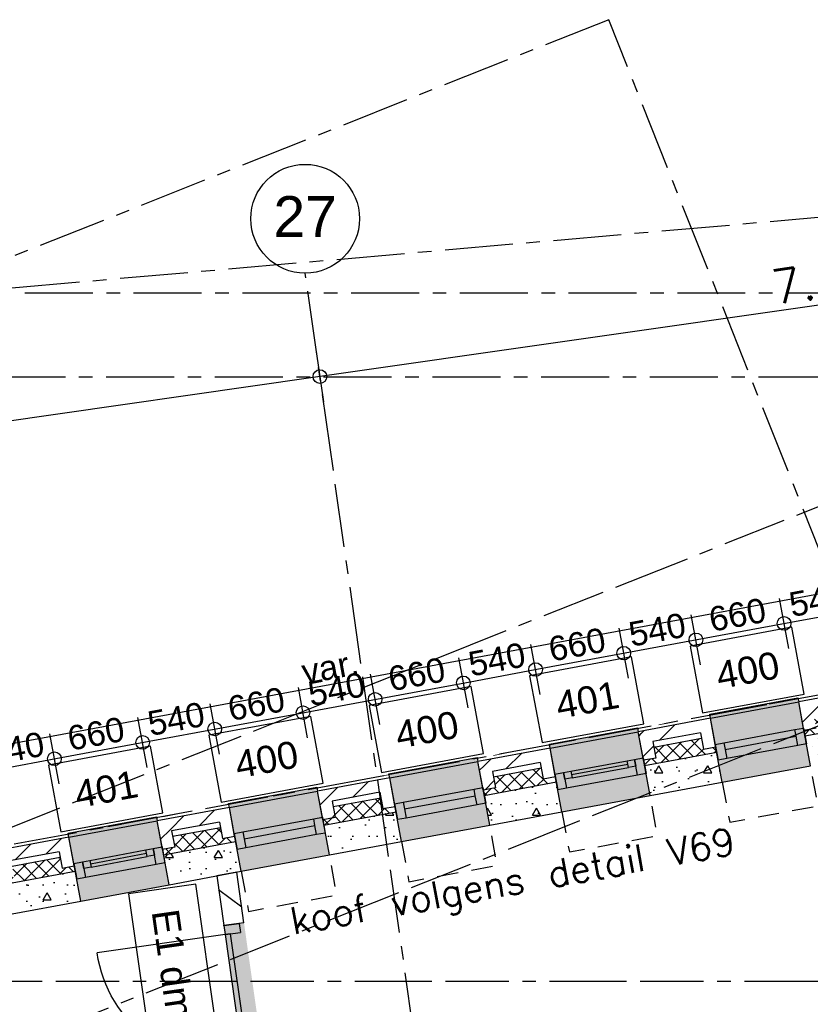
# Model space of a CAD drawing. Extents: x 1006 to 5197, y -24 to 263.
# Tile 117 of 124: x 1079.66 to 1085.48, y 34.46 to 41.71. Entities that reach past the tile are written whole.
import ezdxf

# ---------------------------------------------------------------- set-up
doc = ezdxf.new("R2010")
doc.units = 0
doc.header["$MEASUREMENT"] = 0
for name, pattern in [('B0304', [0.6, 0.5, -0.05, 0, -0.05]), ('B0602', [0.3125, 0, -0.3125]), ('B0701', [0.23412, 0.156, -0.07812]), ('B0805', [1.366667, 0.566667, -0.1, 0.033333, -0.1, 0.466667, -0.1])]:
    doc.linetypes.add(name, pattern=pattern)
for name, color, linetype in [('21 Buitenwanden', 7, 'Continuous'), ('22 Niet Constr Binnenwanden', 7, 'Continuous'), ('23 Vloeren', 7, 'Continuous'), ('24 Trappen', 7, 'Continuous'), ('A Lijn doorsnede', 7, 'Continuous'), ('A Stramien', 7, 'Continuous'), ('Door Markers', 7, 'Continuous'), ('T Tekst algemeen', 7, 'Continuous'), ('T Tekst_dim 1_ 100', 7, 'Continuous'), ('Window Markers', 7, 'Continuous')]:
    doc.layers.add(name, color=color, linetype=linetype)
doc.styles.add('GENERATED_STYLE_3', font='Arial')
doc.styles.add('GENERATED_STYLE_5', font='Arial')
doc.styles.get("Standard").update_dxf_attribs({"font": 'txt', "bigfont": 'BIGFONT.SHX'})
doc.dimstyles.new('GENERATED_STYLE__1', dxfattribs={"dimtxt": 0.25, "dimasz": 0.19, "dimexe": 0.18, "dimexo": 0, "dimgap": 0.09, "dimtad": 1, "dimdec": 0, "dimlfac": 1000, "dimzin": 0, "dimdsep": 46, "dimtxsty": 'Standard', "dimblk": 'ARROWHEAD_7', "dimblk1": 'ARROWHEAD_7', "dimblk2": 'ARROWHEAD_7', "dimcen": 0.09, "dimclrd": 7, "dimclre": 7, "dimclrt": 7, "dimadec": 1, "dimazin": 0, "dimtfac": 1, "dimtdec": 4, "dimtmove": 0, "dimatfit": 3, "dimfxl": 0, "dimtolj": 1, "dimtzin": 0, "dimarcsym": 0})
doc.dimstyles.new('GENERATED_STYLE__3', dxfattribs={"dimtxt": 0.18, "dimasz": 0.19, "dimexe": 0.18, "dimexo": 0, "dimgap": 0.09, "dimtad": 1, "dimdec": 0, "dimlfac": 1000, "dimzin": 0, "dimdsep": 46, "dimtxsty": 'Standard', "dimblk": 'ARROWHEAD_7', "dimblk1": 'ARROWHEAD_7', "dimblk2": 'ARROWHEAD_7', "dimcen": 0.09, "dimclrd": 7, "dimclre": 7, "dimclrt": 7, "dimadec": 1, "dimazin": 0, "dimtfac": 1, "dimtdec": 4, "dimtmove": 0, "dimatfit": 3, "dimfxl": 0, "dimtolj": 1, "dimtzin": 0, "dimarcsym": 0})
doc.dimstyles.new('GENERATED_STYLE__5', dxfattribs={"dimtxt": 0.18, "dimasz": 0.19, "dimexe": 0.18, "dimexo": 0.04, "dimgap": 0.09, "dimtad": 1, "dimtih": 1, "dimtoh": 1, "dimdec": 0, "dimzin": 0, "dimdsep": 46, "dimtxsty": 'Standard', "dimblk": 'ARROWHEAD_9', "dimblk1": 'ARROWHEAD_9', "dimblk2": 'ARROWHEAD_9', "dimcen": 0.09, "dimclrd": 7, "dimclre": 7, "dimclrt": 7, "dimadec": 1, "dimazin": 0, "dimtfac": 1, "dimtdec": 4, "dimtmove": 0, "dimatfit": 3, "dimfxl": 0, "dimtolj": 1, "dimtzin": 0, "dimarcsym": 0})
pattern_1 = [(45, (988.21373, 0), (-0.4596194, 0.4596194), []), (45, (988.1218, 0.0919), (-0.4596194, 0.4596194), [])]
pattern_2 = [(0, (988.21373, 0), (0, 0.6235383), [0.06, -0.3]), (0, (988.39373, 0.3118), (0, 0.6235383), [0.06, -0.3]), (60, (988.21373, 0), (-0.54, 0.311769), [0.06, -0.3]), (60, (988.57373, 0), (-0.54, 0.311769), [0.06, -0.3]), (120, (988.27373, 0), (0.54, 0.311769), [0.06, -0.3]), (120, (988.63373, 0), (0.54, 0.311769), [0.06, -0.3]), (0, (988.21373, 0.06), (0, 0.12), [0, -0.12, 0, -0.18]), (45, (988.27373, 0.06), (-0.08485282, 0.08485282), [0, -0.09, 0, -0.15])]
pattern_3 = [(45, (988.21373, 0), (-0.05303301, 0.05303301), []), (135, (988.21373, 0), (0.05303301, 0.05303301), [])]
pattern_4 = [(143.1215, (988.21373, 0), (0.15003, 0.1999775), [])]

# ---------------------------------------------------------------- blocks, each defined once
blk = doc.blocks.new('SLAB_399_2', base_point=(1072.9856, 25.8483))
at = {"layer": '23 Vloeren', "color": 255, "linetype": 'B0602', "lineweight": 0, "flags": 128}
blk.add_lwpolyline([(1072.9856, 25.8483), (1082.1209, 29.4773), (1083.1046, 22.5839), (1086.921, 23.1357), (1086.9705, 23.1428), (1087.0415, 22.6464), (1086.992, 22.6394), (1087.1885, 20.7755), (1083.4272, 20.2371), (1083.4578, 20.0222), (1083.966, 20.095), (1085.7653, 7.5234), (1079.7467, 6.662), (1080.5067, 1.352), (1090.0653, 1.352), (1090.0653, 2.352), (1094.7992, 2.352), (1091.5485, 25.0646), (1088.6578, 24.6516), (1088.1506, 28.1955), (1091.0412, 28.6092), (1089.7657, 37.5207), (1074.1705, 34.6289), (1072.5325, 34.6289)], close=True, dxfattribs=at)
blk = doc.blocks.new('R1c onder metaal 11_5', base_point=(988.2137, 0))
at = {"layer": '21 Buitenwanden', "linetype": 'Continuous'}
for p, q in [((987.8837, 0.195), (987.8837, 0.225)), ((987.8837, 0.225), (988.5437, 0.225)), ((988.5437, 0.225), (988.5437, 0.195)), ((987.8837, 0.195), (988.5437, 0.195)), ((987.8837, 0), (987.9487, 0)), ((987.8837, -0.118), (987.8837, 0)), ((987.8837, 0), (987.8837, -0.118)), ((987.9487, 0), (987.9487, -0.05)), ((987.9487, 0), (988.0037, 0)), ((987.9487, -0.05), (987.9487, 0)), ((988.0037, 0), (988.4237, 0)), ((988.0037, 0), (988.4237, 0)), ((988.0037, 0), (988.0037, -0.05)), ((988.4237, -0.05), (988.4237, 0)), ((988.4237, 0), (988.4787, 0)), ((988.4787, -0.05), (988.4787, 0)), ((988.4787, 0), (988.5437, 0)), ((988.4787, 0), (988.4787, -0.05)), ((988.5437, 0), (988.5437, -0.118)), ((988.5437, 0), (988.5437, -0.118)), ((987.9487, -0.05), (987.9487, -0.118)), ((988.0037, -0.05), (987.9487, -0.05)), ((988.0037, -0.025), (988.4237, -0.025)), ((988.0037, -0.05), (988.4237, -0.05)), ((988.4787, -0.05), (988.4237, -0.05)), ((988.4787, -0.118), (988.4787, -0.05)), ((987.9487, -0.118), (987.8837, -0.118)), ((988.4787, -0.118), (987.9487, -0.118)), ((988.5437, -0.118), (988.4787, -0.118)), ((987.8837, -0.2823), (988.5437, -0.2823))]:
    blk.add_line(p, q, dxfattribs=at)
blk = doc.blocks.new('D Marker 11_22', base_point=(988.2137, 0))
at = {"layer": 'Window Markers', "linetype": 'Continuous'}
for p, q in [((988.595, 0.55), (987.8325, 0.55)), ((987.8325, 0.55), (987.8325, 0.05)), ((988.595, 0.05), (988.595, 0.55)), ((987.8325, 0.05), (988.595, 0.05))]:
    blk.add_line(p, q, dxfattribs=at)
at = {"layer": 'Window Markers', "linetype": 'Continuous', "insert": (987.9849, 0.1959), "char_height": 0.2, "attachment_point": 7, "style": 'GENERATED_STYLE_3'}
blk.add_mtext('{401}', dxfattribs=at)
blk = doc.blocks.new('R1c onder metaal 11_6', base_point=(988.2137, 0))
at = {"layer": '21 Buitenwanden', "linetype": 'Continuous'}
for p, q in [((987.8837, 0.195), (987.8837, 0.225)), ((987.8837, 0.225), (988.5437, 0.225)), ((988.5437, 0.225), (988.5437, 0.195)), ((987.8837, 0.195), (988.5437, 0.195)), ((987.8837, 0), (987.9487, 0)), ((987.8837, -0.118), (987.8837, 0)), ((987.8837, 0), (987.8837, -0.118)), ((987.9487, 0), (987.9487, -0.05)), ((987.9487, 0), (988.4787, 0)), ((988.4787, -0.05), (988.4787, 0)), ((988.4787, 0), (988.5437, 0)), ((988.5437, 0), (988.5437, -0.118)), ((988.5437, 0), (988.5437, -0.118)), ((987.9487, -0.05), (987.9487, -0.118)), ((987.9487, -0.05), (988.4787, -0.05)), ((987.9487, -0.05), (988.4787, -0.05)), ((988.4787, -0.118), (988.4787, -0.05)), ((987.9487, -0.118), (987.8837, -0.118)), ((988.4787, -0.118), (987.9487, -0.118)), ((988.5437, -0.118), (988.4787, -0.118)), ((987.8837, -0.2823), (988.5437, -0.2823))]:
    blk.add_line(p, q, dxfattribs=at)
blk = doc.blocks.new('D Marker 11_23', base_point=(988.2137, 0))
at = {"layer": 'Window Markers', "linetype": 'Continuous'}
for p, q in [((988.595, 0.55), (987.8325, 0.55)), ((987.8325, 0.55), (987.8325, 0.05)), ((988.595, 0.05), (988.595, 0.55)), ((987.8325, 0.05), (988.595, 0.05))]:
    blk.add_line(p, q, dxfattribs=at)
at = {"layer": 'Window Markers', "linetype": 'Continuous', "insert": (987.9849, 0.1959), "char_height": 0.2, "attachment_point": 7, "style": 'GENERATED_STYLE_3'}
blk.add_mtext('{400}', dxfattribs=at)
blk = doc.blocks.new('WALL_552_2', base_point=(1074.1497, 34.8789))
at = {"layer": '21 Buitenwanden', "linetype": 'Continuous'}
h = blk.add_hatch(dxfattribs=at)
h.set_pattern_fill('10_Baksteen_0002', color=256, style=0, pattern_type=2)
h.set_pattern_definition(pattern_1)
h.paths.add_polyline_path([(1085.3932, 36.6866), (1085.4998, 36.6134), (1085.851, 36.6786), (1085.9242, 36.7851)], flags=0)
at = {"layer": '21 Buitenwanden', "linetype": 'Continuous', "lineweight": 0}
for points in [[(1085.3878, 36.7161), (1084.7388, 36.5958), (1084.7443, 36.5663), (1084.7799, 36.3745), (1085.4288, 36.4949), (1085.3932, 36.6866)], [(1084.2079, 36.4973), (1083.559, 36.377), (1083.5644, 36.3475), (1083.6, 36.1557), (1084.2489, 36.2761), (1084.2134, 36.4678)], [(1085.4288, 36.4949), (1084.7799, 36.3745), (1084.8313, 36.097), (1085.4803, 36.2174)], [(1083.028, 36.2785), (1082.3791, 36.1581), (1082.3845, 36.1286), (1082.4201, 35.9369), (1083.069, 36.0573), (1083.0335, 36.249)], [(1084.2489, 36.2761), (1083.6, 36.1557), (1083.6515, 35.8782), (1084.3004, 35.9986)], [(1081.8481, 36.0597), (1081.1992, 35.9393), (1081.2047, 35.9098), (1081.2402, 35.7181), (1081.8892, 35.8384), (1081.8536, 36.0302)], [(1083.069, 36.0573), (1082.4201, 35.9369), (1082.4716, 35.6594), (1083.1205, 35.7797)], [(1080.6682, 35.8408), (1080.0193, 35.7205), (1080.0248, 35.691), (1080.0603, 35.4993), (1080.7093, 35.6196), (1080.6737, 35.8114)], [(1081.8892, 35.8384), (1081.2402, 35.7181), (1081.2917, 35.4406), (1081.9406, 35.5609)], [(1080.7093, 35.6196), (1080.0603, 35.4993), (1080.1118, 35.2218), (1080.7607, 35.3421)]]:
    blk.add_hatch(color=255, dxfattribs=at).paths.add_polyline_path(points, flags=0)
at = {"layer": '21 Buitenwanden', "linetype": 'Continuous'}
h = blk.add_hatch(dxfattribs=at)
h.set_pattern_fill('10_Baksteen_0002', color=256, style=0, pattern_type=2)
h.set_pattern_definition(pattern_1)
h.paths.add_polyline_path([(1085.4998, 36.6134), (1085.3932, 36.6866), (1085.4322, 36.4763), (1085.5221, 36.493)], flags=0)
h = blk.add_hatch(dxfattribs=at)
h.set_pattern_fill('13_45gr_isolatie_0002', color=256, style=0, pattern_type=2)
h.set_pattern_definition(pattern_3)
h.paths.add_polyline_path([(1085.4322, 36.4763), (1085.4395, 36.437), (1085.9705, 36.5355), (1085.9632, 36.5748), (1085.8733, 36.5582), (1085.8584, 36.6386), (1085.5072, 36.5735), (1085.5221, 36.493)], flags=0)
h = blk.add_hatch(dxfattribs=at)
h.set_pattern_fill('10_Baksteen_0002', color=256, style=0, pattern_type=2)
h.set_pattern_definition(pattern_1)
h.paths.add_polyline_path([(1084.2134, 36.4678), (1084.3199, 36.3946), (1084.6711, 36.4598), (1084.7443, 36.5663)], flags=0)
h = blk.add_hatch(dxfattribs=at)
h.set_pattern_fill('10_Baksteen_0002', color=256, style=0, pattern_type=2)
h.set_pattern_definition(pattern_1)
h.paths.add_polyline_path([(1084.6711, 36.4598), (1084.6934, 36.3393), (1084.7833, 36.356), (1084.7443, 36.5663)], flags=0)
h = blk.add_hatch(dxfattribs=at)
h.set_pattern_fill('11_Constructie_beton_0002', color=256, style=0, pattern_type=2)
h.set_pattern_definition(pattern_2)
h.paths.add_polyline_path([(1085.9705, 36.5355), (1085.4395, 36.437), (1085.4803, 36.2174), (1086.0112, 36.3158)], flags=0)
h = blk.add_hatch(dxfattribs=at)
h.set_pattern_fill('10_Baksteen_0002', color=256, style=0, pattern_type=2)
h.set_pattern_definition(pattern_1)
h.paths.add_polyline_path([(1084.3199, 36.3946), (1084.2134, 36.4678), (1084.2524, 36.2575), (1084.3422, 36.2742)], flags=0)
h = blk.add_hatch(dxfattribs=at)
h.set_pattern_fill('13_45gr_isolatie_0002', color=256, style=0, pattern_type=2)
h.set_pattern_definition(pattern_3)
h.paths.add_polyline_path([(1084.2524, 36.2575), (1084.2596, 36.2182), (1084.7906, 36.3167), (1084.7833, 36.356), (1084.6934, 36.3393), (1084.6785, 36.4198), (1084.3273, 36.3547), (1084.3422, 36.2742)], flags=0)
h = blk.add_hatch(dxfattribs=at)
h.set_pattern_fill('10_Baksteen_0002', color=256, style=0, pattern_type=2)
h.set_pattern_definition(pattern_1)
h.paths.add_polyline_path([(1083.5644, 36.3475), (1083.0335, 36.249), (1083.14, 36.1758), (1083.4912, 36.2409)], flags=0)
h = blk.add_hatch(dxfattribs=at)
h.set_pattern_fill('10_Baksteen_0002', color=256, style=0, pattern_type=2)
h.set_pattern_definition(pattern_1)
h.paths.add_polyline_path([(1083.4912, 36.2409), (1083.5136, 36.1205), (1083.6034, 36.1372), (1083.5644, 36.3475)], flags=0)
h = blk.add_hatch(dxfattribs=at)
h.set_pattern_fill('11_Constructie_beton_0002', color=256, style=0, pattern_type=2)
h.set_pattern_definition(pattern_2)
h.paths.add_polyline_path([(1084.7906, 36.3167), (1084.2596, 36.2182), (1084.3004, 35.9986), (1084.8313, 36.097)], flags=0)
h = blk.add_hatch(dxfattribs=at)
h.set_pattern_fill('10_Baksteen_0002', color=256, style=0, pattern_type=2)
h.set_pattern_definition(pattern_1)
h.paths.add_polyline_path([(1083.14, 36.1758), (1083.0335, 36.249), (1083.0725, 36.0387), (1083.1623, 36.0554)], flags=0)
h = blk.add_hatch(dxfattribs=at)
h.set_pattern_fill('13_45gr_isolatie_0002', color=256, style=0, pattern_type=2)
h.set_pattern_definition(pattern_3)
h.paths.add_polyline_path([(1083.0725, 36.0387), (1083.0798, 35.9994), (1083.6107, 36.0979), (1083.6034, 36.1372), (1083.5136, 36.1205), (1083.4986, 36.201), (1083.1474, 36.1359), (1083.1623, 36.0554)], flags=0)
h = blk.add_hatch(dxfattribs=at)
h.set_pattern_fill('10_Baksteen_0002', color=256, style=0, pattern_type=2)
h.set_pattern_definition(pattern_1)
h.paths.add_polyline_path([(1082.3845, 36.1286), (1081.8536, 36.0302), (1081.9601, 35.957), (1082.3114, 36.0221)], flags=0)
h = blk.add_hatch(dxfattribs=at)
h.set_pattern_fill('10_Baksteen_0002', color=256, style=0, pattern_type=2)
h.set_pattern_definition(pattern_1)
h.paths.add_polyline_path([(1082.3114, 36.0221), (1082.3337, 35.9017), (1082.4235, 35.9184), (1082.3845, 36.1286)], flags=0)
h = blk.add_hatch(dxfattribs=at)
h.set_pattern_fill('11_Constructie_beton_0002', color=256, style=0, pattern_type=2)
h.set_pattern_definition(pattern_2)
h.paths.add_polyline_path([(1083.6107, 36.0979), (1083.0798, 35.9994), (1083.1205, 35.7797), (1083.6515, 35.8782)], flags=0)
h = blk.add_hatch(dxfattribs=at)
h.set_pattern_fill('10_Baksteen_0002', color=256, style=0, pattern_type=2)
h.set_pattern_definition(pattern_1)
h.paths.add_polyline_path([(1081.9601, 35.957), (1081.8536, 36.0302), (1081.8926, 35.8199), (1081.9825, 35.8366)], flags=0)
h = blk.add_hatch(dxfattribs=at)
h.set_pattern_fill('13_45gr_isolatie_0002', color=256, style=0, pattern_type=2)
h.set_pattern_definition(pattern_3)
h.paths.add_polyline_path([(1081.8926, 35.8199), (1081.8999, 35.7806), (1082.4308, 35.879), (1082.4235, 35.9184), (1082.3337, 35.9017), (1082.3188, 35.9822), (1081.9675, 35.917), (1081.9825, 35.8366)], flags=0)
h = blk.add_hatch(dxfattribs=at)
h.set_pattern_fill('10_Baksteen_0002', color=256, style=0, pattern_type=2)
h.set_pattern_definition(pattern_1)
h.paths.add_polyline_path([(1080.6737, 35.8114), (1080.7802, 35.7382), (1081.1315, 35.8033), (1081.2047, 35.9098)], flags=0)
h = blk.add_hatch(dxfattribs=at)
h.set_pattern_fill('10_Baksteen_0002', color=256, style=0, pattern_type=2)
h.set_pattern_definition(pattern_1)
h.paths.add_polyline_path([(1081.1315, 35.8033), (1081.1538, 35.6829), (1081.2437, 35.6995), (1081.2047, 35.9098)], flags=0)
h = blk.add_hatch(dxfattribs=at)
h.set_pattern_fill('11_Constructie_beton_0002', color=256, style=0, pattern_type=2)
h.set_pattern_definition(pattern_2)
h.paths.add_polyline_path([(1082.4308, 35.879), (1081.8999, 35.7806), (1081.9406, 35.5609), (1082.4716, 35.6594)], flags=0)
h = blk.add_hatch(dxfattribs=at)
h.set_pattern_fill('10_Baksteen_0002', color=256, style=0, pattern_type=2)
h.set_pattern_definition(pattern_1)
h.paths.add_polyline_path([(1080.7802, 35.7382), (1080.6737, 35.8114), (1080.7127, 35.6011), (1080.8026, 35.6177)], flags=0)
h = blk.add_hatch(dxfattribs=at)
h.set_pattern_fill('13_45gr_isolatie_0002', color=256, style=0, pattern_type=2)
h.set_pattern_definition(pattern_3)
h.paths.add_polyline_path([(1080.7127, 35.6011), (1080.72, 35.5618), (1081.251, 35.6602), (1081.2437, 35.6995), (1081.1538, 35.6829), (1081.1389, 35.7634), (1080.7876, 35.6982), (1080.8026, 35.6177)], flags=0)
h = blk.add_hatch(dxfattribs=at)
h.set_pattern_fill('10_Baksteen_0002', color=256, style=0, pattern_type=2)
h.set_pattern_definition(pattern_1)
h.paths.add_polyline_path([(1080.0248, 35.691), (1079.4938, 35.5925), (1079.6004, 35.5193), (1079.9516, 35.5845)], flags=0)
h = blk.add_hatch(dxfattribs=at)
h.set_pattern_fill('10_Baksteen_0002', color=256, style=0, pattern_type=2)
h.set_pattern_definition(pattern_1)
h.paths.add_polyline_path([(1079.9516, 35.5845), (1079.9739, 35.4641), (1080.0638, 35.4807), (1080.0248, 35.691)], flags=0)
h = blk.add_hatch(dxfattribs=at)
h.set_pattern_fill('11_Constructie_beton_0002', color=256, style=0, pattern_type=2)
h.set_pattern_definition(pattern_2)
h.paths.add_polyline_path([(1081.251, 35.6602), (1080.72, 35.5618), (1080.7607, 35.3421), (1081.2917, 35.4406)], flags=0)
h = blk.add_hatch(dxfattribs=at)
h.set_pattern_fill('13_45gr_isolatie_0002', color=256, style=0, pattern_type=2)
h.set_pattern_definition(pattern_3)
h.paths.add_polyline_path([(1079.5328, 35.3823), (1079.5401, 35.3429), (1080.0711, 35.4414), (1080.0638, 35.4807), (1079.9739, 35.4641), (1079.959, 35.5445), (1079.6078, 35.4794), (1079.6227, 35.3989)], flags=0)
h = blk.add_hatch(dxfattribs=at)
h.set_pattern_fill('11_Constructie_beton_0002', color=256, style=0, pattern_type=2)
h.set_pattern_definition(pattern_2)
h.paths.add_polyline_path([(1080.0711, 35.4414), (1079.5401, 35.3429), (1079.5809, 35.1233), (1080.1118, 35.2218)], flags=0)
for p, q in [((1085.9242, 36.7851), (1085.3932, 36.6866)), ((1085.4322, 36.4763), (1085.3932, 36.6866)), ((1085.4288, 36.4949), (1085.3932, 36.6866)), ((1084.7443, 36.5663), (1084.2134, 36.4678)), ((1084.7833, 36.356), (1084.7443, 36.5663)), ((1084.7799, 36.3745), (1084.7443, 36.5663)), ((1085.4395, 36.437), (1085.9705, 36.5355)), ((1084.2524, 36.2575), (1084.2134, 36.4678)), ((1084.2489, 36.2761), (1084.2134, 36.4678)), ((1084.6711, 36.4598), (1084.3199, 36.3946)), ((1084.6711, 36.4598), (1084.6934, 36.3393)), ((1085.4803, 36.2174), (1085.4288, 36.4949)), ((1085.5221, 36.493), (1085.4322, 36.4763)), ((1084.3199, 36.3946), (1084.3422, 36.2742)), ((1084.3273, 36.3547), (1084.6785, 36.4198)), ((1084.8313, 36.097), (1084.7799, 36.3745)), ((1083.5644, 36.3475), (1083.0335, 36.249)), ((1083.6034, 36.1372), (1083.5644, 36.3475)), ((1083.6, 36.1557), (1083.5644, 36.3475)), ((1084.2596, 36.2182), (1084.7906, 36.3167)), ((1084.6934, 36.3393), (1084.7833, 36.356)), ((1083.0725, 36.0387), (1083.0335, 36.249)), ((1083.069, 36.0573), (1083.0335, 36.249)), ((1083.4912, 36.2409), (1083.14, 36.1758)), ((1083.4912, 36.2409), (1083.5136, 36.1205)), ((1084.3004, 35.9986), (1084.2489, 36.2761)), ((1084.3422, 36.2742), (1084.2524, 36.2575)), ((1083.14, 36.1758), (1083.1623, 36.0554)), ((1083.1474, 36.1359), (1083.4986, 36.201)), ((1083.6515, 35.8782), (1083.6, 36.1557)), ((1082.3845, 36.1286), (1081.8536, 36.0302)), ((1082.4235, 35.9184), (1082.3845, 36.1286)), ((1082.4201, 35.9369), (1082.3845, 36.1286)), ((1083.0798, 35.9994), (1083.6107, 36.0979)), ((1083.5136, 36.1205), (1083.6034, 36.1372)), ((1084.3004, 35.9986), (1084.8313, 36.097)), ((1081.8926, 35.8199), (1081.8536, 36.0302)), ((1081.8892, 35.8384), (1081.8536, 36.0302)), ((1082.3114, 36.0221), (1081.9601, 35.957)), ((1082.3114, 36.0221), (1082.3337, 35.9017)), ((1083.1205, 35.7797), (1083.069, 36.0573)), ((1083.1623, 36.0554), (1083.0725, 36.0387)), ((1081.9601, 35.957), (1081.9825, 35.8366)), ((1081.9675, 35.917), (1082.3188, 35.9822)), ((1082.4716, 35.6594), (1082.4201, 35.9369)), ((1081.2047, 35.9098), (1080.6737, 35.8114)), ((1081.2437, 35.6995), (1081.2047, 35.9098)), ((1081.2402, 35.7181), (1081.2047, 35.9098)), ((1081.8999, 35.7806), (1082.4308, 35.879)), ((1082.3337, 35.9017), (1082.4235, 35.9184)), ((1083.1205, 35.7797), (1083.6515, 35.8782)), ((1080.7127, 35.6011), (1080.6737, 35.8114)), ((1080.7093, 35.6196), (1080.6737, 35.8114)), ((1081.1315, 35.8033), (1080.7802, 35.7382)), ((1081.1315, 35.8033), (1081.1538, 35.6829)), ((1081.9406, 35.5609), (1081.8892, 35.8384)), ((1081.9825, 35.8366), (1081.8926, 35.8199)), ((1080.7802, 35.7382), (1080.8026, 35.6177)), ((1080.7876, 35.6982), (1081.1389, 35.7634)), ((1081.2917, 35.4406), (1081.2402, 35.7181)), ((1080.0248, 35.691), (1079.4938, 35.5925)), ((1080.0638, 35.4807), (1080.0248, 35.691)), ((1080.0603, 35.4993), (1080.0248, 35.691)), ((1080.72, 35.5618), (1081.251, 35.6602)), ((1081.1538, 35.6829), (1081.2437, 35.6995)), ((1081.9406, 35.5609), (1082.4716, 35.6594)), ((1079.9516, 35.5845), (1079.6004, 35.5193)), ((1079.9516, 35.5845), (1079.9739, 35.4641)), ((1080.7607, 35.3421), (1080.7093, 35.6196)), ((1080.8026, 35.6177), (1080.7127, 35.6011)), ((1079.6078, 35.4794), (1079.959, 35.5445)), ((1080.1118, 35.2218), (1080.0603, 35.4993)), ((1079.5401, 35.3429), (1080.0711, 35.4414)), ((1079.9739, 35.4641), (1080.0638, 35.4807)), ((1080.7607, 35.3421), (1081.2917, 35.4406)), ((1079.5809, 35.1233), (1080.1118, 35.2218))]:
    blk.add_line(p, q, dxfattribs=at)
at = {"layer": '21 Buitenwanden', "linetype": 'Continuous', "rotation": 10.50654255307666}
for name, p in [('R1c onder metaal 11_6', (1085.1043, 36.4347)), ('R1c onder metaal 11_5', (1083.9245, 36.2159)), ('R1c onder metaal 11_6', (1082.7446, 35.9971)), ('R1c onder metaal 11_6', (1081.5647, 35.7783)), ('R1c onder metaal 11_5', (1080.3848, 35.5594))]:
    blk.add_blockref(name, p, dxfattribs=at)
at = {"layer": 'Window Markers', "rotation": 10.50654255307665}
for name, p in [('D Marker 11_23', (1085.0688, 36.6264)), ('D Marker 11_22', (1083.8889, 36.4076)), ('D Marker 11_23', (1082.709, 36.1888)), ('D Marker 11_23', (1081.5291, 35.97)), ('D Marker 11_22', (1080.3492, 35.7512))]:
    blk.add_blockref(name, p, dxfattribs=at)
blk = doc.blocks.new('D1c 1 zij bi h 11_2', base_point=(988.2137, 0))
at = {"layer": '22 Niet Constr Binnenwanden', "linetype": 'Continuous'}
for p, q in [((987.5807, 0), (987.5807, 0.95)), ((987.5137, 0), (987.5137, -0.114)), ((987.5137, 0), (987.5807, 0)), ((987.5137, 0), (987.5137, -0.114)), ((987.5807, 0), (987.5807, -0.114)), ((987.5807, 0), (988.5307, 0)), ((987.5807, -0.04), (987.5807, 0)), ((988.5977, 0), (988.5307, 0)), ((988.5307, 0), (988.5307, -0.114)), ((988.5307, 0), (988.5307, -0.04)), ((988.8467, 0), (988.5977, 0)), ((988.5977, 0), (988.5977, -0.114)), ((988.8467, 0), (988.9137, 0)), ((988.8467, 0), (988.8467, -0.114)), ((988.9137, 0), (988.9137, -0.114)), ((988.9137, 0), (988.9137, -0.114)), ((988.5307, -0.04), (987.5807, -0.04)), ((988.5977, -0.054), (988.8467, -0.054)), ((987.5137, -0.114), (987.5807, -0.114)), ((988.5977, -0.114), (988.5307, -0.114)), ((988.8467, -0.114), (988.5977, -0.114)), ((988.8467, -0.114), (988.9137, -0.114))]:
    blk.add_line(p, q, dxfattribs=at)
blk.add_arc((987.5807, 0), 0.95, 0, 90, dxfattribs=at)
blk = doc.blocks.new('D Marker 11_80', base_point=(988.2137, 0))
at = {"layer": 'Door Markers', "linetype": 'Continuous'}
for p, q in [((989.2438, 0.6597), (987.6125, 0.6597)), ((987.6125, 0.6597), (987.6125, 0.1597)), ((989.2438, 0.1597), (989.2438, 0.6597)), ((987.6125, 0.1597), (989.2438, 0.1597))]:
    blk.add_line(p, q, dxfattribs=at)
at = {"layer": 'Door Markers', "linetype": 'Continuous', "insert": (989.0914, 0.514), "char_height": 0.2, "attachment_point": 7, "rotation": 180, "style": 'GENERATED_STYLE_3'}
blk.add_mtext('{E1 dm 934}', dxfattribs=at)
blk = doc.blocks.new('WALL_558_2', base_point=(1082.1142, 29.4425))
at = {"layer": '22 Niet Constr Binnenwanden', "linetype": 'Continuous'}
h = blk.add_hatch(dxfattribs=at)
h.set_pattern_fill('10_Kalkzandsteen_0002', color=256, style=0, pattern_type=2)
h.set_pattern_definition(pattern_4)
h.paths.add_polyline_path([(1081.2591, 35.4345), (1081.1115, 35.4071), (1081.1636, 35.0416), (1081.3121, 35.0628)], flags=0)
at = {"layer": '22 Niet Constr Binnenwanden', "linetype": 'Continuous', "lineweight": 0}
blk.add_hatch(color=255, dxfattribs=at).paths.add_polyline_path([(1081.3614, 33.6556), (1081.5099, 33.6768), (1081.3121, 35.0628), (1081.1636, 35.0416)], flags=0)
at = {"layer": '22 Niet Constr Binnenwanden', "linetype": 'Continuous'}
h = blk.add_hatch(dxfattribs=at)
h.set_pattern_fill('10_Kalkzandsteen_0002', color=256, style=0, pattern_type=2)
h.set_pattern_definition(pattern_4)
h.paths.add_polyline_path([(1081.3614, 33.6556), (1081.9657, 29.4213), (1082.1142, 29.4425), (1081.5099, 33.6768)], flags=0)
for p, q in [((1081.2591, 35.4345), (1081.1115, 35.4071)), ((1081.3121, 35.0628), (1081.2591, 35.4345)), ((1081.1115, 35.4071), (1081.1636, 35.0416)), ((1081.3121, 35.0628), (1081.1636, 35.0416)), ((1081.5099, 33.6768), (1081.3614, 33.6556)), ((1081.3614, 33.6556), (1081.9657, 29.4213)), ((1082.1142, 29.4425), (1081.5311, 33.5282)), ((1081.9657, 29.4213), (1082.1142, 29.4425))]:
    blk.add_line(p, q, dxfattribs=at)
for p in [(1081.1636, 35.0416), (1081.3614, 33.6556)]:
    blk.add_point(p, dxfattribs=at)
at = {"layer": '22 Niet Constr Binnenwanden', "linetype": 'Continuous', "xscale": -1, "rotation": 98.12150843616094}
blk.add_blockref('D1c 1 zij bi h 11_2', (1081.2625, 34.3486), dxfattribs=at)
at = {"layer": 'Door Markers', "rotation": 98.12150843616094}
blk.add_blockref('D Marker 11_80', (1081.2625, 34.3486), dxfattribs=at)
blk = doc.blocks.new('*D381', base_point=(988.2137, 0))
at = {"layer": 'T Tekst_dim 1_ 100', "linetype": 'Continuous'}
for p, q in [((1079.4209, 35.9859), (1079.3525, 36.3546)), ((1079.4359, 36.1793), (1079.9668, 36.2778)), ((1078.7869, 36.059), (1079.4359, 36.1793))]:
    blk.add_line(p, q, dxfattribs=at)
at = {"layer": 'T Tekst_dim 1_ 100', "insert": (1079.4103, 36.3943), "char_height": 0.18, "attachment_point": 1, "rotation": 10.50514, "style": 'GENERATED_STYLE_3'}
blk.add_mtext('{540}', dxfattribs=at)
blk = doc.blocks.new('ARROWHEAD_7')
at = {"color": 0, "linetype": 'Continuous', "lineweight": 0}
for p, q in [((0, 0), (-1, 0)), ((-0.25, 0), (0.25, 0)), ((0, -0.25), (0, 0.25))]:
    blk.add_line(p, q, dxfattribs=at)
blk.add_circle((0, 0), 0.25, dxfattribs=at)
blk = doc.blocks.new('*D382', base_point=(988.2137, 0))
at = {"layer": 'T Tekst_dim 1_ 100', "linetype": 'Continuous'}
for p, q in [((1079.9518, 36.0843), (1079.8835, 36.453)), ((1079.9668, 36.2778), (1080.6158, 36.3981)), ((1079.4359, 36.1793), (1079.9668, 36.2778))]:
    blk.add_line(p, q, dxfattribs=at)
for centre in [(1080.5666, 36.389), (1079.9177, 36.2687)]:
    blk.add_circle(centre, 0.05, dxfattribs=at)
at = {"layer": 'T Tekst_dim 1_ 100', "insert": (1080.0003, 36.5037), "char_height": 0.18, "attachment_point": 1, "rotation": 10.50514, "style": 'GENERATED_STYLE_3'}
blk.add_mtext('{660}', dxfattribs=at)
blk = doc.blocks.new('*D383', base_point=(988.2137, 0))
at = {"layer": 'T Tekst_dim 1_ 100', "linetype": 'Continuous'}
for p, q in [((1080.6008, 36.2047), (1080.5324, 36.5734)), ((1080.6158, 36.3981), (1081.1467, 36.4966)), ((1079.9668, 36.2778), (1080.6158, 36.3981))]:
    blk.add_line(p, q, dxfattribs=at)
at = {"layer": 'T Tekst_dim 1_ 100', "insert": (1080.5902, 36.6131), "char_height": 0.18, "attachment_point": 1, "rotation": 10.50514, "style": 'GENERATED_STYLE_3'}
blk.add_mtext('{540}', dxfattribs=at)
blk = doc.blocks.new('*D384', base_point=(988.2137, 0))
at = {"layer": 'T Tekst_dim 1_ 100', "linetype": 'Continuous'}
for p, q in [((1081.1317, 36.3031), (1081.0634, 36.6718)), ((1081.1467, 36.4966), (1081.7956, 36.6169)), ((1080.6158, 36.3981), (1081.1467, 36.4966))]:
    blk.add_line(p, q, dxfattribs=at)
blk.add_circle((1081.0975, 36.4875), 0.05, dxfattribs=at)
at = {"layer": 'T Tekst_dim 1_ 100', "insert": (1081.1802, 36.7225), "char_height": 0.18, "attachment_point": 1, "rotation": 10.50514, "style": 'GENERATED_STYLE_3'}
blk.add_mtext('{660}', dxfattribs=at)
blk = doc.blocks.new('*D385', base_point=(988.2137, 0))
at = {"layer": 'T Tekst_dim 1_ 100', "linetype": 'Continuous'}
for p, q in [((1081.7807, 36.4235), (1081.7123, 36.7922)), ((1081.7956, 36.6169), (1082.3266, 36.7154)), ((1081.1467, 36.4966), (1081.7956, 36.6169))]:
    blk.add_line(p, q, dxfattribs=at)
for centre in [(1082.2774, 36.7063), (1081.7465, 36.6078)]:
    blk.add_circle(centre, 0.05, dxfattribs=at)
at = {"layer": 'T Tekst_dim 1_ 100', "insert": (1081.7701, 36.8319), "char_height": 0.18, "attachment_point": 1, "rotation": 10.50514, "style": 'GENERATED_STYLE_3'}
blk.add_mtext('{540}', dxfattribs=at)
blk = doc.blocks.new('*D386', base_point=(988.2137, 0))
at = {"layer": 'T Tekst_dim 1_ 100', "linetype": 'Continuous'}
for p, q in [((1082.3116, 36.5219), (1082.2432, 36.8906)), ((1082.3266, 36.7154), (1082.9755, 36.8357)), ((1081.7956, 36.6169), (1082.3266, 36.7154))]:
    blk.add_line(p, q, dxfattribs=at)
blk.add_circle((1082.9264, 36.8266), 0.05, dxfattribs=at)
at = {"layer": 'T Tekst_dim 1_ 100', "insert": (1082.36, 36.9413), "char_height": 0.18, "attachment_point": 1, "rotation": 10.50514, "style": 'GENERATED_STYLE_3'}
blk.add_mtext('{660}', dxfattribs=at)
blk = doc.blocks.new('*D387', base_point=(988.2137, 0))
at = {"layer": 'T Tekst_dim 1_ 100', "linetype": 'Continuous'}
for p, q in [((1082.9606, 36.6422), (1082.8922, 37.011)), ((1082.9755, 36.8357), (1083.5065, 36.9342)), ((1082.3266, 36.7154), (1082.9755, 36.8357))]:
    blk.add_line(p, q, dxfattribs=at)
blk.add_circle((1083.4573, 36.9251), 0.05, dxfattribs=at)
at = {"layer": 'T Tekst_dim 1_ 100', "insert": (1082.95, 37.0507), "char_height": 0.18, "attachment_point": 1, "rotation": 10.50514, "style": 'GENERATED_STYLE_3'}
blk.add_mtext('{540}', dxfattribs=at)
blk = doc.blocks.new('*D388', base_point=(988.2137, 0))
at = {"layer": 'T Tekst_dim 1_ 100', "linetype": 'Continuous'}
for p, q in [((1083.4915, 36.7407), (1083.4231, 37.1094)), ((1083.5065, 36.9342), (1084.1554, 37.0545)), ((1082.9755, 36.8357), (1083.5065, 36.9342))]:
    blk.add_line(p, q, dxfattribs=at)
at = {"layer": 'T Tekst_dim 1_ 100', "insert": (1083.5399, 37.1601), "char_height": 0.18, "attachment_point": 1, "rotation": 10.50514, "style": 'GENERATED_STYLE_3'}
blk.add_mtext('{660}', dxfattribs=at)
blk = doc.blocks.new('*D389', base_point=(988.2137, 0))
at = {"layer": 'T Tekst_dim 1_ 100', "linetype": 'Continuous'}
for p, q in [((1084.1404, 36.861), (1084.0721, 37.2297)), ((1084.1554, 37.0545), (1084.6864, 37.153)), ((1083.5065, 36.9342), (1084.1554, 37.0545))]:
    blk.add_line(p, q, dxfattribs=at)
blk.add_circle((1084.1063, 37.0454), 0.05, dxfattribs=at)
at = {"layer": 'T Tekst_dim 1_ 100', "insert": (1084.1299, 37.2694), "char_height": 0.18, "attachment_point": 1, "rotation": 10.50514, "style": 'GENERATED_STYLE_3'}
blk.add_mtext('{540}', dxfattribs=at)
blk = doc.blocks.new('*D390', base_point=(988.2137, 0))
at = {"layer": 'T Tekst_dim 1_ 100', "linetype": 'Continuous'}
for p, q in [((1084.6714, 36.9595), (1084.603, 37.3282)), ((1084.6864, 37.153), (1085.3353, 37.2733)), ((1084.1554, 37.0545), (1084.6864, 37.153))]:
    blk.add_line(p, q, dxfattribs=at)
for centre in [(1085.2861, 37.2642), (1084.6372, 37.1438)]:
    blk.add_circle(centre, 0.05, dxfattribs=at)
at = {"layer": 'T Tekst_dim 1_ 100', "insert": (1084.7198, 37.3788), "char_height": 0.18, "attachment_point": 1, "rotation": 10.50514, "style": 'GENERATED_STYLE_3'}
blk.add_mtext('{660}', dxfattribs=at)
blk = doc.blocks.new('*D391', base_point=(988.2137, 0))
at = {"layer": 'T Tekst_dim 1_ 100', "linetype": 'Continuous'}
for p, q in [((1085.3203, 37.0798), (1085.252, 37.4485)), ((1085.3353, 37.2733), (1085.8663, 37.3717)), ((1084.6864, 37.153), (1085.3353, 37.2733))]:
    blk.add_line(p, q, dxfattribs=at)
at = {"layer": 'T Tekst_dim 1_ 100', "insert": (1085.3098, 37.4882), "char_height": 0.18, "attachment_point": 1, "rotation": 10.50514, "style": 'GENERATED_STYLE_3'}
blk.add_mtext('{540}', dxfattribs=at)
blk = doc.blocks.new('*D392', base_point=(988.2137, 0))
at = {"layer": 'T Tekst_dim 1_ 100', "linetype": 'Continuous'}
for p, q in [((1085.8513, 37.1783), (1085.7829, 37.547)), ((1085.8663, 37.3717), (1086.5152, 37.4921)), ((1085.3353, 37.2733), (1085.8663, 37.3717))]:
    blk.add_line(p, q, dxfattribs=at)
blk.add_circle((1085.8171, 37.3626), 0.05, dxfattribs=at)
at = {"layer": 'T Tekst_dim 1_ 100', "insert": (1085.8997, 37.5976), "char_height": 0.18, "attachment_point": 1, "rotation": 10.50514, "style": 'GENERATED_STYLE_3'}
blk.add_mtext('{660}', dxfattribs=at)
blk = doc.blocks.new('*D393', base_point=(988.2137, 0))
at = {"layer": 'T Tekst_dim 1_ 100', "linetype": 'Continuous'}
for p, q in [((1089.9532, 37.9389), (1089.8848, 38.3076)), ((1086.5152, 37.4921), (1089.8698, 38.1141)), ((1089.8698, 38.1141), (1090.0173, 38.1415)), ((1086.5002, 37.2986), (1086.4318, 37.6673)), ((1085.8663, 37.3717), (1086.5152, 37.4921))]:
    blk.add_line(p, q, dxfattribs=at)
for centre in [(1089.919, 38.1232), (1086.466, 37.483)]:
    blk.add_circle(centre, 0.05, dxfattribs=at)
at = {"layer": 'T Tekst_dim 1_ 100', "insert": (1087.8494, 37.9592), "char_height": 0.18, "attachment_point": 1, "rotation": 10.50514, "style": 'GENERATED_STYLE_3'}
blk.add_mtext('{3.512}', dxfattribs=at)
blk = doc.blocks.new('*D395', base_point=(988.2137, 0))
at = {"layer": 'T Tekst_dim 1_ 100', "linetype": 'Continuous'}
for p, q in [((1089.9227, 38.1032), (1089.8543, 38.4719)), ((1074.0781, 35.3558), (1089.8393, 38.2785)), ((1089.8393, 38.2785), (1089.9868, 38.3058)), ((1073.9306, 35.3285), (1074.0781, 35.3558))]:
    blk.add_line(p, q, dxfattribs=at)
blk.add_circle((1089.8885, 38.2876), 0.05, dxfattribs=at)
at = {"layer": 'T Tekst_dim 1_ 100', "insert": (1081.7237, 36.9933), "char_height": 0.18, "attachment_point": 1, "rotation": 10.50514, "style": 'GENERATED_STYLE_3'}
blk.add_mtext('{var.}', dxfattribs=at)
blk = doc.blocks.new('*D412', base_point=(988.2137, 0))
at = {"layer": 'A Stramien', "linetype": 'Continuous'}
for p, q in [((1089.362, 40.3417), (1089.4151, 39.9705)), ((1089.3391, 40.1491), (1081.8215, 39.0731)), ((1089.4875, 40.1703), (1089.3391, 40.1491)), ((1081.8445, 39.2658), (1081.8976, 38.8946))]:
    blk.add_line(p, q, dxfattribs=at)
for centre in [(1089.3885, 40.1561), (1081.871, 39.0802)]:
    blk.add_circle(centre, 0.05, dxfattribs=at)
at = {"layer": 'A Stramien', "insert": (1085.1785, 39.8566), "char_height": 0.25, "attachment_point": 1, "rotation": 8.14501}
blk.add_mtext('{7.594}', dxfattribs=at)
blk = doc.blocks.new('*D413', base_point=(988.2137, 0))
at = {"layer": 'A Stramien', "linetype": 'Continuous'}
for p, q in [((1089.3391, 40.1491), (1081.8215, 39.0731)), ((1081.8445, 39.2658), (1081.8976, 38.8946)), ((1081.8215, 39.0731), (1075.2625, 38.1344)), ((1075.2854, 38.3271), (1075.3386, 37.9559))]:
    blk.add_line(p, q, dxfattribs=at)
blk.add_circle((1075.312, 38.1415), 0.05, dxfattribs=at)
at = {"layer": 'A Stramien', "insert": (1078.1402, 38.8493), "char_height": 0.25, "attachment_point": 1, "rotation": 8.14501}
blk.add_mtext('{6.626}', dxfattribs=at)
blk = doc.blocks.new('*D414', base_point=(988.2137, 0))
at = {"layer": 'A Stramien', "linetype": 'Continuous'}
for p, q in [((1081.8215, 39.0731), (1075.2625, 38.1344)), ((1075.2625, 38.1344), (1073.7504, 37.918)), ((1073.6744, 38.0965), (1073.7275, 37.7253)), ((1073.7504, 37.918), (1073.602, 37.8967))]:
    blk.add_line(p, q, dxfattribs=at)
blk.add_circle((1073.7009, 37.9109), 0.05, dxfattribs=at)
at = {"layer": 'A Stramien', "insert": (1074.0552, 38.2646), "char_height": 0.25, "attachment_point": 1, "rotation": 8.14501}
blk.add_mtext('{1.627}', dxfattribs=at)
blk = doc.blocks.new('*D450', base_point=(988.2137, 0))
at = {"layer": 'T Tekst_dim 1_ 100', "linetype": 'Continuous'}
for p, q in [((1088.8899, 36.8497), (1088.8229, 36.7252)), ((1088.8899, 36.8497), (1089.0145, 36.7827)), ((1089.0145, 36.7827), (1088.8229, 36.7252)), ((1089.4099, 36.4764), (1089.3066, 36.573)), ((1089.3133, 36.3731), (1089.3066, 36.573)), ((1089.4099, 36.4764), (1089.3133, 36.3731))]:
    blk.add_line(p, q, dxfattribs=at)
blk.add_arc((1089.3444, 36.934), 0.4622, 202.9265, 265.72505, dxfattribs=at)
at = {"layer": 'T Tekst_dim 1_ 100', "insert": (1088.6803, 36.4123), "char_height": 0.18, "attachment_point": 1, "style": 'GENERATED_STYLE_3'}
blk.add_mtext('{87,6°}', dxfattribs=at)
blk = doc.blocks.new('ARROWHEAD_9')
at = {"color": 0, "linetype": 'Continuous', "lineweight": 0}
blk.add_line((0, 0), (-1, 0), dxfattribs=at)
at = {"color": 0, "linetype": 'Continuous', "lineweight": 0, "flags": 128}
blk.add_lwpolyline([(-0.525, 0.525), (0, 0), (-0.525, -0.525)], close=True, dxfattribs=at)
blk = doc.blocks.new('CUTPLANE_2_2', base_point=(1007.4983, 9.2575))
at = {"layer": 'A Lijn doorsnede', "linetype": 'B0304'}
blk.add_line((1007.4983, 39.0777), (1096.8446, 39.0777), dxfattribs=at)
blk = doc.blocks.new('CUTPLANE_3_2', base_point=(1076.8644, -3.5558))
at = {"layer": 'A Lijn doorsnede', "linetype": 'B0304'}
blk.add_line((1093.65, 40.9597), (1075.1193, 39.3385), dxfattribs=at)
blk = doc.blocks.new('CUTPLANE_4_2', base_point=(1071.2734, -8.512))
at = {"layer": 'A Lijn doorsnede', "linetype": 'B0304'}
for p, q in [((1083.9955, 41.7057), (1057.6364, 31.2348)), ((1099.4912, 2.6972), (1083.9955, 41.7057))]:
    blk.add_line(p, q, dxfattribs=at)
blk = doc.blocks.new('CUTPLANE_6_2', base_point=(1021.1191, -3.6007))
at = {"layer": 'A Lijn doorsnede', "linetype": 'B0304'}
blk.add_line((1096.2006, 39.695), (1023.1191, 39.695), dxfattribs=at)

msp = doc.modelspace()

# ---------------------------------------------------------------- linework, layer by layer
at = {"layer": '24 Trappen', "linetype": 'B0701', "flags": 128}
for points in [[(1084.8313, 36.097), (1084.886, 35.8021), (1085.535, 35.9224), (1085.4803, 36.2174)], [(1083.6515, 35.8782), (1083.7062, 35.5832), (1084.3551, 35.7036), (1084.3004, 35.9986)], [(1082.4716, 35.6594), (1082.5263, 35.3644), (1083.1752, 35.4848), (1083.1205, 35.7797)], [(1081.2917, 35.4406), (1081.3464, 35.1456), (1081.9953, 35.2659), (1081.9406, 35.5609)]]:
    msp.add_lwpolyline(points, dxfattribs=at)
at = {"layer": 'A Stramien', "linetype": 'B0805'}
msp.add_line((1087.8592, -2.7591), (1081.7621, 39.8414), dxfattribs=at)
at = {"layer": 'A Stramien', "linetype": 'B0805', "flags": 128}
for points in [[(1008.1189, 7.3691), (1092.5526, 40.9097)], [(1093.1064, 39.5156), (1008.6727, 5.9751)], [(1093.6153, 38.2345), (1073.6498, 34.5323)], [(1098.4604, 34.6289), (1067.0084, 34.6289)]]:
    msp.add_lwpolyline(points, dxfattribs=at)
at = {"layer": 'A Stramien', "linetype": 'Continuous'}
msp.add_circle((1081.7621, 40.2414), 0.4, dxfattribs=at)

# ---------------------------------------------------------------- block references
at = {"layer": '21 Buitenwanden'}
msp.add_blockref('WALL_552_2', (1074.1497, 34.8789), dxfattribs=at)
at = {"layer": '22 Niet Constr Binnenwanden'}
msp.add_blockref('WALL_558_2', (1082.1142, 29.4425), dxfattribs=at)
at = {"layer": '23 Vloeren', "color": 255, "linetype": 'B0602', "lineweight": 0}
msp.add_blockref('SLAB_399_2', (1072.9856, 25.8483), dxfattribs=at)
at = {"layer": 'A Lijn doorsnede'}
for name, p in [('CUTPLANE_4_2', (1071.2734, -8.512)), ('CUTPLANE_3_2', (1076.8644, -3.5558)), ('CUTPLANE_6_2', (1021.1191, -3.6007)), ('CUTPLANE_2_2', (1007.4983, 9.2575))]:
    msp.add_blockref(name, p, dxfattribs=at)

# ---------------------------------------------------------------- texts
at = {"layer": 'A Stramien', "linetype": 'Continuous', "insert": (1081.7621, 40.2579), "char_height": 0.3, "attachment_point": 5, "style": 'GENERATED_STYLE_5'}
msp.add_mtext('{27}', dxfattribs=at)
at = {"layer": 'T Tekst algemeen', "linetype": 'Continuous', "insert": (1081.6355, 35.171), "char_height": 0.2, "attachment_point": 1, "rotation": 10.30116}
msp.add_mtext('{koof volgens detail V69}', dxfattribs=at)

# ---------------------------------------------------------------- dimensions: what is measured, and where the dimension line sits
at = {"layer": 'A Stramien', "linetype": 'Continuous'}
for p1, p2, picture, middle in [((1089.2796, 40.9173), (1081.8078, 39.5221), '*D412', (1085.6657, 39.8001)), ((1081.8078, 39.5221), (1075.2487, 38.5834), '*D413', (1078.6274, 38.7928)), ((1075.2487, 38.5834), (1074.1707, 34.6289), '*D414', (1074.5424, 38.2081))]:
    dim = msp.add_linear_dim(base=(1081.871, 39.0802), p1=p1, p2=p2, angle=188.14501, dimstyle='GENERATED_STYLE__1', dxfattribs=at)
    dim.commit()
    dim.dimension.update_dxf_attribs({"geometry": picture, "text_midpoint": middle})
at = {"layer": 'T Tekst_dim 1_ 100', "linetype": 'Continuous'}
dim = msp.add_linear_dim(base=(1074.0289, 35.3467), p1=(1074.1832, 34.5147), p2=(1089.9763, 37.814), angle=10.50514, text='\\A1;var.', dimstyle='GENERATED_STYLE__3', dxfattribs=at)
dim.commit()
dim.dimension.update_dxf_attribs({"geometry": '*D395', "text_midpoint": (1081.952, 36.944)})
for p1, p2, picture, middle in [((1086.5731, 36.9054), (1089.9763, 37.814), '*D393', (1088.2016, 37.9329)), ((1085.9242, 36.7851), (1086.5731, 36.9054), '*D392', (1086.1399, 37.5506)), ((1085.3932, 36.6866), (1085.9242, 36.7851), '*D391', (1085.55, 37.4412)), ((1084.7443, 36.5663), (1085.3932, 36.6866), '*D390', (1084.96, 37.3319)), ((1084.2134, 36.4678), (1084.7443, 36.5663), '*D389', (1084.3701, 37.2225)), ((1083.5644, 36.3475), (1084.2134, 36.4678), '*D388', (1083.7802, 37.1131)), ((1083.0335, 36.249), (1083.5644, 36.3475), '*D387', (1083.1902, 37.0037)), ((1082.3845, 36.1286), (1083.0335, 36.249), '*D386', (1082.6003, 36.8943)), ((1081.8536, 36.0302), (1082.3845, 36.1286), '*D385', (1082.0103, 36.7849)), ((1081.2047, 35.9098), (1081.8536, 36.0302), '*D384', (1081.4204, 36.6755)), ((1080.6737, 35.8114), (1081.2047, 35.9098), '*D383', (1080.8304, 36.5661)), ((1080.0248, 35.691), (1080.6737, 35.8114), '*D382', (1080.2405, 36.4567)), ((1079.4938, 35.5925), (1080.0248, 35.691), '*D381', (1079.6506, 36.3473))]:
    dim = msp.add_linear_dim(base=(1074.0594, 35.1824), p1=p1, p2=p2, angle=10.50514, dimstyle='GENERATED_STYLE__3', dxfattribs=at)
    dim.commit()
    dim.dimension.update_dxf_attribs({"geometry": picture, "text_midpoint": middle})
dim = msp.add_angular_dim_3p(base=(1089.0748, 36.5585), center=(1089.3444, 36.934), p1=(1074.2187, 34.1288), p2=(1094.2223, 2.8523), dimstyle='GENERATED_STYLE__5', dxfattribs=at)
dim.commit()
dim.dimension.update_dxf_attribs({"geometry": '*D450', "text_midpoint": (1088.9979, 36.3223), "dimtype": 165})

doc.saveas('drawing.dxf')
